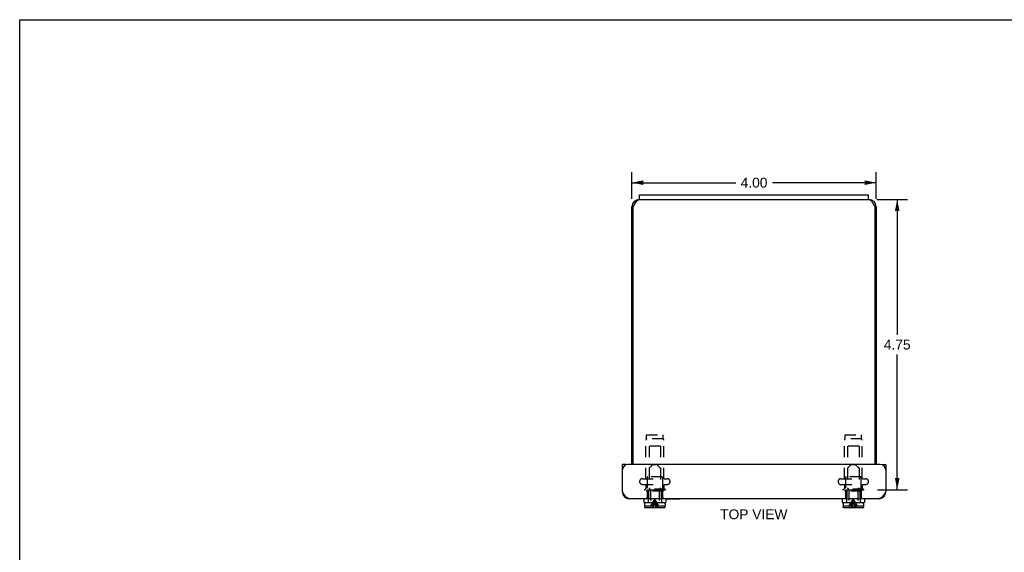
# Model space of a CAD drawing. Header units: inches. Extents: x 0 to 32.2, y 0 to 20.9.
# Tile 2 of 5: x 0 to 16.1, y 12.1 to 20.9. Entities that reach past the tile are written whole.
import ezdxf

# ---------------------------------------------------------------- set-up
doc = ezdxf.new("R2010")
doc.units = ezdxf.units.IN
doc.header["$LTSCALE"] = 1.773713
doc.header["$MEASUREMENT"] = 0
doc.linetypes.add('HIDDEN', pattern=[0.2, 0.1, -0.1])
doc.layers.get('0').update_dxf_attribs({"linetype": 'CONTINUOUS'})
doc.layers.add('DEFAULT_2', color=8, linetype='HIDDEN')
doc.layers.add('DIMENSIONS', color=7, linetype='CONTINUOUS')
doc.styles.get("Standard").update_dxf_attribs({"font": 'arial.ttf'})
doc.dimstyles.new('DIMSTYLE_2', dxfattribs={"dimtxt": 0.161247, "dimasz": 0.189702, "dimexe": 0.09, "dimexo": 0.07, "dimgap": 0.0425, "dimtad": 0, "dimtih": 1, "dimtoh": 1, "dimzin": 4, "dimdsep": 46, "dimtxsty": 'Standard', "dimblk": '_FILLED', "dimblk1": '_FILLED', "dimblk2": '_FILLED', "dimcen": 0.09, "dimazin": 1, "dimtfac": 1, "dimtdec": 3, "dimtofl": 0, "dimtmove": 0, "dimatfit": 3, "dimldrblk": '_FILLED', "dimfxl": 0, "dimtolj": 1, "dimtzin": 4, "dimarcsym": 0})

# ---------------------------------------------------------------- blocks, each defined once
blk = doc.blocks.new('_FILLED')
at = {"color": 0, "linetype": 'ByBlock'}
blk.add_solid([(0, 0), (-1, 0.2), (-1, -0.2)], dxfattribs=at)
blk = doc.blocks.new('*D9')
at = {"layer": 'DIMENSIONS', "color": 2, "linetype": 'Continuous'}
for p, q in [((10.026, 17.936), (10.026, 18.37)), ((14.026, 17.936), (14.026, 18.37)), ((10.026, 18.199), (11.727, 18.199)), ((14.026, 18.199), (12.326, 18.199))]:
    blk.add_line(p, q, dxfattribs=at)
at = {"layer": 'DIMENSIONS', "color": 2, "linetype": 'Continuous', "xscale": 0.189701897, "yscale": 0.189701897, "zscale": 0.189701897, "rotation": 180}
blk.add_blockref('_FILLED', (10.026, 18.199), dxfattribs=at)
at = {"layer": 'DIMENSIONS', "color": 2, "linetype": 'Continuous', "xscale": 0.189701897, "yscale": 0.189701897, "zscale": 0.189701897}
blk.add_blockref('_FILLED', (14.026, 18.199), dxfattribs=at)
at = {"layer": 'DIMENSIONS', "color": 2, "linetype": 'Continuous', "insert": (12.026, 18.28), "char_height": 0.1612, "width": 0.43818, "attachment_point": 2, "line_spacing_factor": 0.9}
blk.add_mtext('4.00', dxfattribs=at)
blk = doc.blocks.new('*D15')
at = {"layer": 'DIMENSIONS', "color": 2, "linetype": 'Continuous'}
for p, q in [((14.039, 17.923), (14.542, 17.923)), ((14.371, 17.923), (14.371, 15.71)), ((14.371, 13.173), (14.371, 15.387)), ((14.047, 13.173), (14.542, 13.173))]:
    blk.add_line(p, q, dxfattribs=at)
at = {"layer": 'DIMENSIONS', "color": 2, "linetype": 'Continuous', "xscale": 0.189701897, "yscale": 0.189701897, "zscale": 0.189701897}
for p, rotation in [((14.371, 17.923), 90), ((14.371, 13.173), 270)]:
    blk.add_blockref('_FILLED', p, dxfattribs=dict(at, rotation=rotation))
at = {"layer": 'DIMENSIONS', "color": 2, "linetype": 'Continuous', "insert": (14.371, 15.629), "char_height": 0.1612, "width": 0.43818, "attachment_point": 2, "line_spacing_factor": 0.9}
blk.add_mtext('4.75', dxfattribs=at)

msp = doc.modelspace()

# ---------------------------------------------------------------- linework, layer by layer
at = {"color": 7, "linetype": 'Continuous'}
for p, q in [((0, 0), (0, 20.8672)), ((0, 20.8672), (32.2493, 20.8672)), ((10.1514, 17.9234), (10.1514, 17.9984)), ((10.1514, 17.9234), (13.9014, 17.9234)), ((13.9014, 17.9234), (13.9014, 17.9984)), ((10.0264, 17.8034), (10.0484, 17.8034)), ((14.0264, 17.8034), (14.0044, 17.8034)), ((9.9302, 13.5854), (9.8702, 13.5854)), ((9.9302, 13.5854), (9.9302, 13.5802)), ((14.1227, 13.5854), (14.1827, 13.5854)), ((14.1227, 13.5802), (14.1227, 13.5854)), ((10.2204, 13.0254), (10.2204, 12.9629)), ((10.2204, 12.9629), (10.5824, 12.9629)), ((10.2344, 12.9429), (10.2344, 12.9079)), ((10.2353, 12.9079), (10.2344, 12.9079)), ((10.2353, 12.9079), (10.2353, 12.8899)), ((10.5534, 12.9579), (10.2494, 12.9579)), ((10.3284, 12.9629), (10.3284, 12.9579)), ((10.4744, 12.9629), (10.4744, 12.9579)), ((10.5684, 12.9079), (10.5676, 12.9079)), ((10.5676, 12.9079), (10.5676, 12.8899)), ((10.5684, 12.9429), (10.5684, 12.9079)), ((10.5824, 13.0254), (10.5824, 12.9629)), ((10.5824, 13.0214), (10.8082, 13.0214)), ((10.8082, 13.0214), (10.8082, 13.0254)), ((13.4704, 13.0254), (13.4704, 12.9629)), ((13.4704, 12.9629), (13.8324, 12.9629)), ((13.4844, 12.9429), (13.4844, 12.9079)), ((13.4853, 12.9079), (13.4844, 12.9079)), ((13.4853, 12.9079), (13.4853, 12.8899)), ((13.8034, 12.9579), (13.4994, 12.9579)), ((13.5784, 12.9629), (13.5784, 12.9579)), ((13.7244, 12.9629), (13.7244, 12.9579)), ((13.8184, 12.9079), (13.8176, 12.9079)), ((13.8176, 12.9079), (13.8176, 12.8899)), ((13.8184, 12.9429), (13.8184, 12.9079)), ((13.8324, 13.0254), (13.8324, 12.9629)), ((10.5525, 12.8749), (10.2503, 12.8749)), ((13.8025, 12.8749), (13.5003, 12.8749))]:
    msp.add_line(p, q, dxfattribs=at)
at = {"color": 3, "linetype": 'Continuous'}
for p, q in [((10.1514, 17.9234), (10.1464, 17.9234)), ((10.1514, 17.9984), (13.9014, 17.9984)), ((13.9064, 17.9234), (13.9014, 17.9234)), ((10.0264, 13.5854), (10.0264, 17.8034)), ((10.0484, 17.8034), (10.0523, 17.8108)), ((10.0484, 13.5854), (10.0484, 17.8034)), ((10.0523, 17.8108), (10.0542, 17.8145)), ((10.0542, 17.8145), (10.0561, 17.8182)), ((10.0561, 17.8182), (10.0581, 17.8218)), ((10.0581, 17.8218), (10.06, 17.8255)), ((10.06, 17.8255), (10.0619, 17.8291)), ((13.9891, 17.8327), (13.991, 17.8291)), ((13.991, 17.8291), (13.9929, 17.8255)), ((13.9929, 17.8255), (13.9948, 17.8218)), ((13.9948, 17.8218), (13.9968, 17.8182)), ((13.9968, 17.8182), (13.9987, 17.8145)), ((13.9987, 17.8145), (14.0016, 17.809)), ((14.0044, 17.8034), (14.0044, 13.5854)), ((14.0264, 17.8034), (14.0264, 13.5854)), ((9.8702, 13.1374), (9.8702, 13.5854)), ((14.0927, 13.5854), (9.9602, 13.5854)), ((14.1827, 13.5854), (14.1827, 13.1374)), ((14.0707, 13.0254), (9.9822, 13.0254))]:
    msp.add_line(p, q, dxfattribs=at)
for points in [[(10.0619, 17.8291), (10.0638, 17.8327), (10.0648, 17.8345), (10.0657, 17.8363), (10.0667, 17.838), (10.0677, 17.8398), (10.0686, 17.8415), (10.0696, 17.8433), (10.0705, 17.845), (10.0715, 17.8468), (10.0725, 17.8485), (10.0734, 17.8502), (10.0744, 17.8519), (10.0753, 17.8536), (10.0763, 17.8552), (10.0773, 17.8569), (10.0782, 17.8585), (10.0792, 17.8602), (10.0801, 17.8618), (10.0811, 17.8634), (10.0821, 17.865), (10.083, 17.8666), (10.084, 17.8681), (10.085, 17.8697), (10.0859, 17.8712), (10.0869, 17.8727), (10.0878, 17.8742), (10.0888, 17.8757), (10.0898, 17.8772), (10.0907, 17.8786), (10.0917, 17.8801), (10.0926, 17.8815), (10.0936, 17.8829), (10.0946, 17.8843), (10.0955, 17.8856), (10.0965, 17.8869), (10.0974, 17.8883), (10.0984, 17.8896), (10.0994, 17.8908), (10.1003, 17.8921), (10.1013, 17.8933), (10.1022, 17.8945), (10.1032, 17.8957), (10.1042, 17.8969), (10.1051, 17.898), (10.1061, 17.8992), (10.1071, 17.9003), (10.108, 17.9014), (10.109, 17.9024), (10.1099, 17.9034), (10.1109, 17.9045), (10.1119, 17.9054), (10.1128, 17.9064), (10.1138, 17.9073), (10.1147, 17.9082), (10.1157, 17.9091), (10.1167, 17.91), (10.1176, 17.9108), (10.1186, 17.9116), (10.1195, 17.9124), (10.1205, 17.9132), (10.1215, 17.9139), (10.1224, 17.9146), (10.1234, 17.9153), (10.1243, 17.916), (10.1253, 17.9166), (10.1263, 17.9172), (10.1272, 17.9178), (10.1282, 17.9183), (10.1291, 17.9188), (10.1301, 17.9193), (10.1311, 17.9198), (10.132, 17.9202), (10.133, 17.9206), (10.134, 17.921), (10.1349, 17.9214), (10.1359, 17.9217), (10.1368, 17.922), (10.1378, 17.9223), (10.1388, 17.9225), (10.1397, 17.9227), (10.1407, 17.9229), (10.1416, 17.9231), (10.1426, 17.9232), (10.1436, 17.9233), (10.1445, 17.9234), (10.1455, 17.9234), (10.1464, 17.9234)], [(13.9064, 17.9234), (13.9074, 17.9234), (13.9084, 17.9234), (13.9093, 17.9233), (13.9103, 17.9232), (13.9112, 17.9231), (13.9122, 17.9229), (13.9132, 17.9227), (13.9141, 17.9225), (13.9151, 17.9223), (13.9161, 17.922), (13.917, 17.9217), (13.918, 17.9214), (13.9189, 17.921), (13.9199, 17.9206), (13.9209, 17.9202), (13.9218, 17.9198), (13.9228, 17.9193), (13.9237, 17.9188), (13.9247, 17.9183), (13.9257, 17.9178), (13.9266, 17.9172), (13.9276, 17.9166), (13.9285, 17.916), (13.9295, 17.9153), (13.9305, 17.9146), (13.9314, 17.9139), (13.9324, 17.9132), (13.9333, 17.9124), (13.9343, 17.9116), (13.9353, 17.9108), (13.9362, 17.91), (13.9372, 17.9091), (13.9381, 17.9082), (13.9391, 17.9073), (13.9401, 17.9064), (13.941, 17.9054), (13.942, 17.9045), (13.943, 17.9034), (13.9439, 17.9024), (13.9449, 17.9014), (13.9458, 17.9003), (13.9468, 17.8992), (13.9478, 17.898), (13.9487, 17.8969), (13.9497, 17.8957), (13.9506, 17.8945), (13.9516, 17.8933), (13.9526, 17.8921), (13.9535, 17.8908), (13.9545, 17.8896), (13.9554, 17.8883), (13.9564, 17.8869), (13.9574, 17.8856), (13.9583, 17.8843), (13.9593, 17.8829), (13.9602, 17.8815), (13.9612, 17.8801), (13.9622, 17.8786), (13.9631, 17.8772), (13.9641, 17.8757), (13.9651, 17.8742), (13.966, 17.8727), (13.967, 17.8712), (13.9679, 17.8697), (13.9689, 17.8681), (13.9699, 17.8666), (13.9708, 17.865), (13.9718, 17.8634), (13.9727, 17.8618), (13.9737, 17.8602), (13.9747, 17.8585), (13.9756, 17.8569), (13.9766, 17.8552), (13.9775, 17.8536), (13.9785, 17.8519), (13.9795, 17.8502), (13.9804, 17.8485), (13.9814, 17.8468), (13.9823, 17.845), (13.9833, 17.8433), (13.9843, 17.8415), (13.9852, 17.8398), (13.9862, 17.838), (13.9871, 17.8363), (13.9881, 17.8345), (13.9891, 17.8327)], [(14.0016, 17.809), (14.0035, 17.8053), (14.0044, 17.8034)], [(9.9822, 13.0254), (9.9787, 13.0255), (9.9752, 13.026), (9.9717, 13.0266), (9.9682, 13.0276), (9.9647, 13.0288), (9.9612, 13.0302), (9.9577, 13.032), (9.9542, 13.0339), (9.9507, 13.0362), (9.9472, 13.0386), (9.9437, 13.0414), (9.9402, 13.0443), (9.9367, 13.0475), (9.9332, 13.0508), (9.9297, 13.0544), (9.9262, 13.0582), (9.9227, 13.0622), (9.9192, 13.0664), (9.9157, 13.0707), (9.9122, 13.0752), (9.9087, 13.0798), (9.9052, 13.0846), (9.9017, 13.0895), (9.8982, 13.0946), (9.8947, 13.0997), (9.8912, 13.1049), (9.8877, 13.1102), (9.8842, 13.1156), (9.8807, 13.121), (9.8772, 13.1264), (9.8737, 13.1319), (9.8702, 13.1374)], [(14.1827, 13.1374), (14.1792, 13.1319), (14.1757, 13.1264), (14.1722, 13.121), (14.1687, 13.1156), (14.1652, 13.1102), (14.1617, 13.1049), (14.1582, 13.0997), (14.1547, 13.0945), (14.1512, 13.0895), (14.1477, 13.0846), (14.1442, 13.0798), (14.1407, 13.0752), (14.1372, 13.0707), (14.1337, 13.0664), (14.1302, 13.0622), (14.1267, 13.0582), (14.1232, 13.0544), (14.1197, 13.0508), (14.1162, 13.0474), (14.1127, 13.0443), (14.1092, 13.0413), (14.1057, 13.0386), (14.1022, 13.0362), (14.0987, 13.0339), (14.0952, 13.032), (14.0917, 13.0302), (14.0882, 13.0288), (14.0847, 13.0276), (14.0812, 13.0266), (14.0777, 13.026), (14.0742, 13.0255), (14.0707, 13.0254)]]:
    msp.add_lwpolyline(points, dxfattribs=at)
at = {"color": 7, "linetype": 'Continuous'}
for points in [[(10.2503, 12.8749), (10.2489, 12.875), (10.2474, 12.8752), (10.246, 12.8756), (10.2446, 12.876), (10.2432, 12.8767), (10.242, 12.8774), (10.2408, 12.8783), (10.2397, 12.8793), (10.2387, 12.8804), (10.2378, 12.8816), (10.237, 12.8828), (10.2364, 12.8842), (10.2359, 12.8856), (10.2355, 12.887), (10.2353, 12.8884), (10.2353, 12.8899)], [(10.5676, 12.8899), (10.5676, 12.8884), (10.5673, 12.887), (10.567, 12.8856), (10.5665, 12.8842), (10.5658, 12.8828), (10.5651, 12.8816), (10.5642, 12.8804), (10.5632, 12.8793), (10.5621, 12.8783), (10.5609, 12.8774), (10.5596, 12.8767), (10.5583, 12.8761), (10.5569, 12.8756), (10.5555, 12.8752), (10.554, 12.875), (10.5525, 12.8749)], [(13.5003, 12.8749), (13.4989, 12.875), (13.4974, 12.8752), (13.496, 12.8756), (13.4946, 12.876), (13.4932, 12.8767), (13.492, 12.8774), (13.4908, 12.8783), (13.4897, 12.8793), (13.4887, 12.8804), (13.4878, 12.8816), (13.487, 12.8828), (13.4864, 12.8842), (13.4859, 12.8856), (13.4855, 12.887), (13.4853, 12.8884), (13.4853, 12.8899)], [(13.8176, 12.8899), (13.8176, 12.8884), (13.8173, 12.887), (13.817, 12.8856), (13.8165, 12.8842), (13.8158, 12.8828), (13.8151, 12.8816), (13.8142, 12.8804), (13.8132, 12.8793), (13.8121, 12.8783), (13.8109, 12.8774), (13.8096, 12.8767), (13.8083, 12.8761), (13.8069, 12.8756), (13.8055, 12.8752), (13.804, 12.875), (13.8025, 12.8749)]]:
    msp.add_lwpolyline(points, dxfattribs=at)
at = {"color": 3, "linetype": 'Continuous'}
for centre, radius, start, end in [((10.1464, 17.8034), 0.12, 90, 180), ((13.9064, 17.8034), 0.12, 0, 90), ((9.9602, 13.4954), 0.09, 90, 180), ((14.0927, 13.4954), 0.09, 0, 90), ((9.9822, 13.1374), 0.112, 180, 270), ((14.0707, 13.1374), 0.112, 270, 360)]:
    msp.add_arc(centre, radius, start, end, dxfattribs=at)
at = {"color": 7, "linetype": 'Continuous'}
for centre, start, end in [((10.2494, 12.9429), 90, 180), ((10.5534, 12.9429), 0, 90), ((13.4994, 12.9429), 90, 180), ((13.8034, 12.9429), 0, 90)]:
    msp.add_arc(centre, 0.015, start, end, dxfattribs=at)
at = {"layer": 'DEFAULT_2', "color": 8, "linetype": 'HIDDEN'}
for p, q in [((10.2664, 14.0029), (10.2664, 14.0719)), ((10.2664, 14.0719), (10.5364, 14.0719)), ((10.5364, 14.0029), (10.5364, 14.0719)), ((13.5164, 14.0719), (13.7864, 14.0719)), ((13.5164, 14.0029), (13.5164, 14.0719)), ((13.7864, 14.0029), (13.7864, 14.0719)), ((10.2554, 13.3519), (10.2554, 13.9851)), ((10.5364, 14.0029), (10.2664, 14.0029)), ((10.3064, 13.8834), (10.3064, 13.3834)), ((10.4964, 13.8834), (10.3064, 13.8834)), ((10.4964, 13.8834), (10.4964, 13.3834)), ((10.5474, 13.3519), (10.5474, 13.9851)), ((13.5054, 13.3519), (13.5054, 13.9851)), ((13.7864, 14.0029), (13.5164, 14.0029)), ((13.7464, 13.8834), (13.5564, 13.8834)), ((13.5564, 13.8834), (13.5564, 13.3834)), ((13.7464, 13.8834), (13.7464, 13.3834)), ((13.7974, 13.3519), (13.7974, 13.9851)), ((10.3684, 13.5849), (10.3118, 13.5283)), ((10.3684, 13.5849), (10.4344, 13.5849)), ((10.4344, 13.5849), (10.4911, 13.5283)), ((13.6184, 13.5849), (13.5618, 13.5283)), ((13.6184, 13.5849), (13.6844, 13.5849)), ((13.6844, 13.5849), (13.7411, 13.5283)), ((10.3074, 13.5177), (10.3074, 13.2041)), ((10.4954, 13.5177), (10.4954, 13.2041)), ((13.5574, 13.5177), (13.5574, 13.2041)), ((13.7454, 13.5177), (13.7454, 13.2041)), ((10.1977, 13.3519), (10.6052, 13.3519)), ((10.1977, 13.2594), (10.6052, 13.2594)), ((10.2554, 13.2594), (10.2554, 13.1914)), ((10.2764, 13.3734), (10.2764, 13.1634)), ((10.5164, 13.3834), (10.2864, 13.3834)), ((10.5264, 13.3734), (10.5264, 13.1634)), ((10.5474, 13.2594), (10.5474, 13.1914)), ((13.4477, 13.3519), (13.8552, 13.3519)), ((13.4477, 13.2594), (13.8552, 13.2594)), ((13.5054, 13.2594), (13.5054, 13.1914)), ((13.5264, 13.3734), (13.5264, 13.1634)), ((13.7664, 13.3834), (13.5364, 13.3834)), ((13.7764, 13.3734), (13.7764, 13.1634)), ((13.7974, 13.2594), (13.7974, 13.1914)), ((10.5714, 13.1814), (10.2314, 13.1814)), ((10.2314, 13.1814), (10.2314, 13.1634)), ((10.5714, 13.1634), (10.2314, 13.1634)), ((10.2656, 13.1543), (10.2616, 13.1504)), ((10.5413, 13.1504), (10.2616, 13.1504)), ((10.2696, 13.1582), (10.2656, 13.1543)), ((10.2735, 13.162), (10.2696, 13.1582)), ((10.2773, 13.1657), (10.2734, 13.1619)), ((10.275, 13.1504), (10.275, 13.0429)), ((10.281, 13.1693), (10.2773, 13.1657)), ((10.281, 13.1693), (10.2847, 13.1729)), ((10.2847, 13.1729), (10.5181, 13.1729)), ((10.2956, 13.1729), (10.2956, 13.0429)), ((10.3241, 13.1813), (10.3118, 13.1935)), ((10.3284, 13.1707), (10.3284, 12.9629)), ((10.4744, 13.1707), (10.4744, 12.9629)), ((10.4788, 13.1813), (10.4911, 13.1935)), ((10.5073, 13.1729), (10.5073, 13.0429)), ((10.5219, 13.1693), (10.5181, 13.1729)), ((10.5256, 13.1657), (10.5219, 13.1693)), ((10.5294, 13.1619), (10.5256, 13.1657)), ((10.5279, 13.1504), (10.5279, 13.0429)), ((10.5333, 13.1582), (10.5294, 13.162)), ((10.5373, 13.1543), (10.5333, 13.1582)), ((10.5373, 13.1543), (10.5413, 13.1504)), ((10.5714, 13.1814), (10.5714, 13.1634)), ((13.8214, 13.1814), (13.4814, 13.1814)), ((13.4814, 13.1814), (13.4814, 13.1634)), ((13.8214, 13.1634), (13.4814, 13.1634)), ((13.5156, 13.1543), (13.5116, 13.1504)), ((13.7913, 13.1504), (13.5116, 13.1504)), ((13.5196, 13.1582), (13.5156, 13.1543)), ((13.5235, 13.162), (13.5196, 13.1582)), ((13.5273, 13.1657), (13.5234, 13.1619)), ((13.525, 13.1504), (13.525, 13.0429)), ((13.531, 13.1693), (13.5273, 13.1657)), ((13.531, 13.1693), (13.5347, 13.1729)), ((13.5347, 13.1729), (13.7681, 13.1729)), ((13.5456, 13.1729), (13.5456, 13.0429)), ((13.5741, 13.1813), (13.5618, 13.1935)), ((13.5784, 13.1707), (13.5784, 12.9629)), ((13.7244, 13.1707), (13.7244, 12.9629)), ((13.7288, 13.1813), (13.7411, 13.1935)), ((13.7573, 13.1729), (13.7573, 13.0429)), ((13.7719, 13.1693), (13.7681, 13.1729)), ((13.7756, 13.1657), (13.7719, 13.1693)), ((13.7794, 13.1619), (13.7756, 13.1657)), ((13.7779, 13.1504), (13.7779, 13.0429)), ((13.7833, 13.1582), (13.7794, 13.162)), ((13.7873, 13.1543), (13.7833, 13.1582)), ((13.7873, 13.1543), (13.7913, 13.1504)), ((13.8214, 13.1814), (13.8214, 13.1634)), ((10.2353, 12.9079), (10.3689, 12.9079)), ((10.2956, 13.0429), (10.2714, 13.0429)), ((10.2714, 13.0429), (10.2714, 13.0254)), ((10.2914, 13.0429), (10.2914, 12.9629)), ((10.3558, 12.9435), (10.3663, 12.9609)), ((10.4282, 12.9435), (10.4221, 12.9609)), ((10.434, 12.9079), (10.5676, 12.9079)), ((10.447, 12.9435), (10.4366, 12.9609)), ((10.5314, 13.0429), (10.5073, 13.0429)), ((10.5114, 13.0429), (10.5114, 12.9629)), ((10.5314, 13.0429), (10.5314, 13.0254)), ((13.4853, 12.9079), (13.6189, 12.9079)), ((13.5456, 13.0429), (13.5214, 13.0429)), ((13.5214, 13.0429), (13.5214, 13.0254)), ((13.5414, 13.0429), (13.5414, 12.9629)), ((13.6058, 12.9435), (13.6163, 12.9609)), ((13.684, 12.9079), (13.8176, 12.9079)), ((13.697, 12.9435), (13.6866, 12.9609)), ((13.7814, 13.0429), (13.7573, 13.0429)), ((13.7614, 13.0429), (13.7614, 12.9629)), ((13.7814, 13.0429), (13.7814, 13.0254)), ((10.2353, 12.8884), (10.2355, 12.887)), ((10.2359, 12.8856), (10.2359, 12.8856)), ((10.2364, 12.8842), (10.2364, 12.8842)), ((10.237, 12.8828), (10.237, 12.8828)), ((10.2378, 12.8816), (10.2378, 12.8816)), ((10.2387, 12.8804), (10.2387, 12.8804)), ((10.2397, 12.8793), (10.2397, 12.8793)), ((10.2408, 12.8783), (10.2408, 12.8783)), ((10.242, 12.8774), (10.242, 12.8774)), ((10.2432, 12.8767), (10.2432, 12.8767)), ((10.2446, 12.8761), (10.2446, 12.876)), ((10.246, 12.8756), (10.246, 12.8756)), ((10.554, 12.875), (10.5555, 12.8752)), ((10.5569, 12.8756), (10.5569, 12.8756)), ((10.5583, 12.876), (10.5583, 12.8761)), ((10.5596, 12.8767), (10.5596, 12.8767)), ((10.5609, 12.8774), (10.5609, 12.8774)), ((10.5642, 12.8804), (10.5642, 12.8804)), ((10.5651, 12.8816), (10.5651, 12.8816)), ((10.5658, 12.8828), (10.5658, 12.8828)), ((10.5665, 12.8842), (10.5665, 12.8842)), ((10.567, 12.8856), (10.567, 12.8856)), ((13.4853, 12.8884), (13.4855, 12.887)), ((13.4859, 12.8856), (13.4859, 12.8856)), ((13.4864, 12.8842), (13.4864, 12.8842)), ((13.487, 12.8828), (13.487, 12.8828)), ((13.4878, 12.8816), (13.4878, 12.8816)), ((13.4887, 12.8804), (13.4887, 12.8804)), ((13.4897, 12.8793), (13.4897, 12.8793)), ((13.4908, 12.8783), (13.4908, 12.8783)), ((13.492, 12.8774), (13.492, 12.8774)), ((13.4932, 12.8767), (13.4932, 12.8767)), ((13.4946, 12.8761), (13.4946, 12.876)), ((13.496, 12.8756), (13.496, 12.8756)), ((13.4989, 12.875), (13.4989, 12.875)), ((13.804, 12.875), (13.8055, 12.8752)), ((13.8069, 12.8756), (13.8069, 12.8756)), ((13.8083, 12.876), (13.8083, 12.8761)), ((13.8096, 12.8767), (13.8096, 12.8767)), ((13.8109, 12.8774), (13.8109, 12.8774)), ((13.8121, 12.8783), (13.8121, 12.8783)), ((13.8132, 12.8793), (13.8132, 12.8793)), ((13.8142, 12.8804), (13.8142, 12.8804)), ((13.8151, 12.8816), (13.8151, 12.8816)), ((13.8158, 12.8828), (13.8158, 12.8828)), ((13.8165, 12.8842), (13.8165, 12.8842)), ((13.817, 12.8856), (13.817, 12.8856))]:
    msp.add_line(p, q, dxfattribs=at)
for points in [[(10.3367, 12.9079), (10.346, 12.9258), (10.3558, 12.9435)], [(10.3689, 12.9079), (10.3665, 12.9028), (10.3641, 12.8975), (10.3616, 12.892), (10.3592, 12.8865), (10.3568, 12.8808), (10.3544, 12.8749)], [(10.3634, 12.9079), (10.3689, 12.9258), (10.3747, 12.9435), (10.3808, 12.9609)], [(10.3663, 12.9609), (10.3774, 12.9781), (10.3891, 12.9951), (10.4014, 13.0119)], [(10.3738, 12.8749), (10.3775, 12.8987), (10.3816, 12.9221), (10.386, 12.9451)], [(10.3808, 12.9609), (10.3873, 12.9781), (10.3942, 12.9951), (10.4014, 13.0119)], [(10.3849, 12.8749), (10.3872, 12.8987), (10.3896, 12.9221), (10.3922, 12.9451)], [(10.386, 12.9451), (10.3908, 12.9677), (10.3959, 12.99), (10.4014, 13.0119)], [(10.3922, 12.9451), (10.3951, 12.9677), (10.3982, 12.99), (10.4014, 13.0119)], [(10.4366, 12.9609), (10.4255, 12.9781), (10.4138, 12.9951), (10.4014, 13.0119)], [(10.4221, 12.9609), (10.4156, 12.9781), (10.4087, 12.9951), (10.4014, 13.0119)], [(10.4291, 12.8749), (10.4254, 12.8987), (10.4213, 12.9221), (10.4169, 12.9451), (10.4121, 12.9677), (10.4069, 12.99), (10.4014, 13.0119)], [(10.4107, 12.9451), (10.4078, 12.9677), (10.4047, 12.99), (10.4014, 13.0119)], [(10.4179, 12.8749), (10.4157, 12.8987), (10.4133, 12.9221), (10.4107, 12.9451)], [(10.4395, 12.9079), (10.434, 12.9258), (10.4282, 12.9435)], [(10.434, 12.9079), (10.4364, 12.9028), (10.4388, 12.8975), (10.4412, 12.892), (10.4436, 12.8865), (10.446, 12.8808), (10.4484, 12.8749)], [(10.4662, 12.9079), (10.4569, 12.9258), (10.447, 12.9435)], [(13.5867, 12.9079), (13.596, 12.9258), (13.6058, 12.9435)], [(13.6189, 12.9079), (13.6165, 12.9028), (13.6141, 12.8975), (13.6116, 12.892), (13.6092, 12.8865), (13.6068, 12.8808), (13.6044, 12.8749)], [(13.6134, 12.9079), (13.6189, 12.9258), (13.6247, 12.9435), (13.6308, 12.9609)], [(13.6163, 12.9609), (13.6274, 12.9781), (13.6391, 12.9951), (13.6514, 13.0119)], [(13.6238, 12.8749), (13.6275, 12.8987), (13.6316, 12.9221), (13.636, 12.9451)], [(13.6308, 12.9609), (13.6373, 12.9781), (13.6442, 12.9951), (13.6514, 13.0119)], [(13.6349, 12.8749), (13.6372, 12.8987), (13.6396, 12.9221), (13.6422, 12.9451)], [(13.636, 12.9451), (13.6408, 12.9677), (13.6459, 12.99), (13.6514, 13.0119)], [(13.6422, 12.9451), (13.6451, 12.9677), (13.6482, 12.99), (13.6514, 13.0119)], [(13.6866, 12.9609), (13.6755, 12.9781), (13.6638, 12.9951), (13.6514, 13.0119)], [(13.6721, 12.9609), (13.6656, 12.9781), (13.6587, 12.9951), (13.6514, 13.0119)], [(13.6791, 12.8749), (13.6754, 12.8987), (13.6713, 12.9221), (13.6669, 12.9451), (13.6621, 12.9677), (13.6569, 12.99), (13.6514, 13.0119)], [(13.6607, 12.9451), (13.6578, 12.9677), (13.6547, 12.99), (13.6514, 13.0119)], [(13.6679, 12.8749), (13.6657, 12.8987), (13.6633, 12.9221), (13.6607, 12.9451)], [(13.6895, 12.9079), (13.684, 12.9258), (13.6782, 12.9435), (13.6721, 12.9609)], [(13.684, 12.9079), (13.6864, 12.9028), (13.6888, 12.8975), (13.6912, 12.892), (13.6936, 12.8865), (13.696, 12.8808), (13.6984, 12.8749)], [(13.7162, 12.9079), (13.7069, 12.9258), (13.697, 12.9435)], [(10.5621, 12.8783), (10.5632, 12.8793), (10.5632, 12.8793)]]:
    msp.add_lwpolyline(points, dxfattribs=at)
for centre, radius, start, end in [((10.2754, 13.9851), 0.02, 116.74368, 180), ((10.5274, 13.9851), 0.02, 0, 63.25632), ((13.5254, 13.9851), 0.02, 116.74368, 180), ((13.7774, 13.9851), 0.02, 0, 63.25632), ((10.3224, 13.5177), 0.015, 134.99999, 180), ((10.4804, 13.5177), 0.015, 0, 45.00001), ((13.5724, 13.5177), 0.015, 134.99999, 180), ((13.7304, 13.5177), 0.015, 0, 45.00001), ((10.1977, 13.3057), 0.0462, 90, 270), ((10.2864, 13.3734), 0.01, 90, 180), ((10.5164, 13.3734), 0.01, 0, 90), ((10.6052, 13.3057), 0.0462, 270, 90), ((13.4477, 13.3057), 0.0462, 90, 270), ((13.5364, 13.3734), 0.01, 90, 180), ((13.7664, 13.3734), 0.01, 0, 90), ((13.8552, 13.3057), 0.0462, 270, 90), ((10.2454, 13.1914), 0.01, 270, 360), ((10.3224, 13.2041), 0.015, 180, 224.99995), ((10.3134, 13.1707), 0.015, 0, 44.99994), ((10.4894, 13.1707), 0.015, 135.00006, 180), ((10.4804, 13.2041), 0.015, 315.00005, 360), ((10.5574, 13.1914), 0.01, 180, 270), ((13.4954, 13.1914), 0.01, 270, 360), ((13.5724, 13.2041), 0.015, 180, 224.99995), ((13.5634, 13.1707), 0.015, 0, 44.99994), ((13.7394, 13.1707), 0.015, 135.00006, 180), ((13.7304, 13.2041), 0.015, 315.00005, 360), ((13.8074, 13.1914), 0.01, 180, 270)]:
    msp.add_arc(centre, radius, start, end, dxfattribs=at)

# ---------------------------------------------------------------- texts
at = {"layer": 'DIMENSIONS', "color": 2, "linetype": 'Continuous', "insert": (12.0224, 12.8504), "char_height": 0.16125, "width": 1.098755, "attachment_point": 2, "line_spacing_factor": 0.9}
msp.add_mtext('TOP VIEW', dxfattribs=at)

# ---------------------------------------------------------------- dimensions: what is measured, and where the dimension line sits
at = {"layer": 'DIMENSIONS', "color": 2, "linetype": 'Continuous'}
for base, p1, p2, angle, picture, middle in [((10.0264, 18.1992), (14.0264, 17.8662), (10.0264, 17.8662), 180, '*D9', (12.0223, 18.1983)), ((14.3713, 17.9234), (13.9772, 13.1734), (13.9692, 17.9234), 90, '*D15', (14.3678, 15.5469))]:
    dim = msp.add_linear_dim(base=base, p1=p1, p2=p2, angle=angle, dimstyle='DIMSTYLE_2', dxfattribs=at)
    dim.commit()
    dim.dimension.update_dxf_attribs({"geometry": picture, "text_midpoint": middle, "dimtype": 160})

doc.saveas('drawing.dxf')
